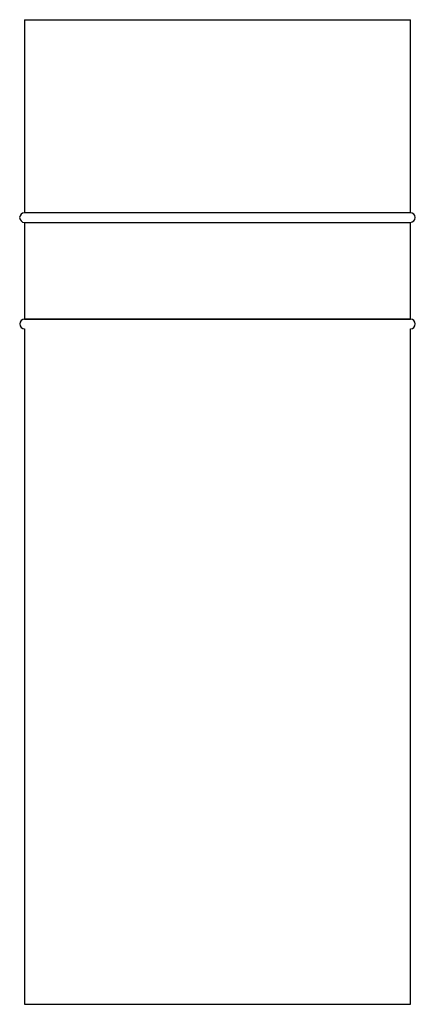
# Paper-space layout '_Derecha' of a CAD drawing. Header units: millimetres. Extents: x -21 to 20, y -57 to 45.
import ezdxf

# ---------------------------------------------------------------- set-up
doc = ezdxf.new("R2010")
doc.units = ezdxf.units.MM

psp = doc.layouts.new('_Derecha')

# ---------------------------------------------------------------- linework, layer by layer
at = {"color": 7, "linetype": 'Continuous', "lineweight": 25}
for p, q in [((-20, 44.83), (-20, 24.85)), ((-20, 44.83), (20, 44.83)), ((20, 24.85), (20, 44.83)), ((19.99, 24.85), (-20.01, 24.85)), ((-20.01, 23.85), (19.99, 23.85)), ((-20, 23.84), (-20, 13.84)), ((-20, 23.84), (20, 23.84)), ((20, 13.84), (20, 23.84)), ((-20, 13.84), (20, 13.84)), ((20, 13.83), (-20, 13.83)), ((-20, 12.83), (-20, -57.1)), ((20, -57.1), (20, 12.83)), ((-20, -57.1), (20, -57.1))]:
    psp.add_line(p, q, dxfattribs=at)
at = {"color": 7, "linetype": 'Continuous', "lineweight": 25, "flags": 128}
for points in [[(-20.01, 24.85), (-20.2, 24.81), (-20.36, 24.7), (-20.47, 24.54), (-20.51, 24.35), (-20.47, 24.15), (-20.36, 23.99), (-20.2, 23.88), (-20.01, 23.85), (-20.01, 23.85)], [(-20, 13.83), (-20.19, 13.79), (-20.35, 13.68), (-20.46, 13.52), (-20.5, 13.33), (-20.46, 13.13), (-20.35, 12.97), (-20.19, 12.86), (-20, 12.83), (-20, 12.83)]]:
    psp.add_lwpolyline(points, dxfattribs=at)
at = {"color": 7, "linetype": 'Continuous', "lineweight": 25}
for centre in [(19.99, 24.35), (20, 13.33)]:
    psp.add_arc(centre, 0.5, 270, 90, dxfattribs=at)

doc.saveas('drawing.dxf')
